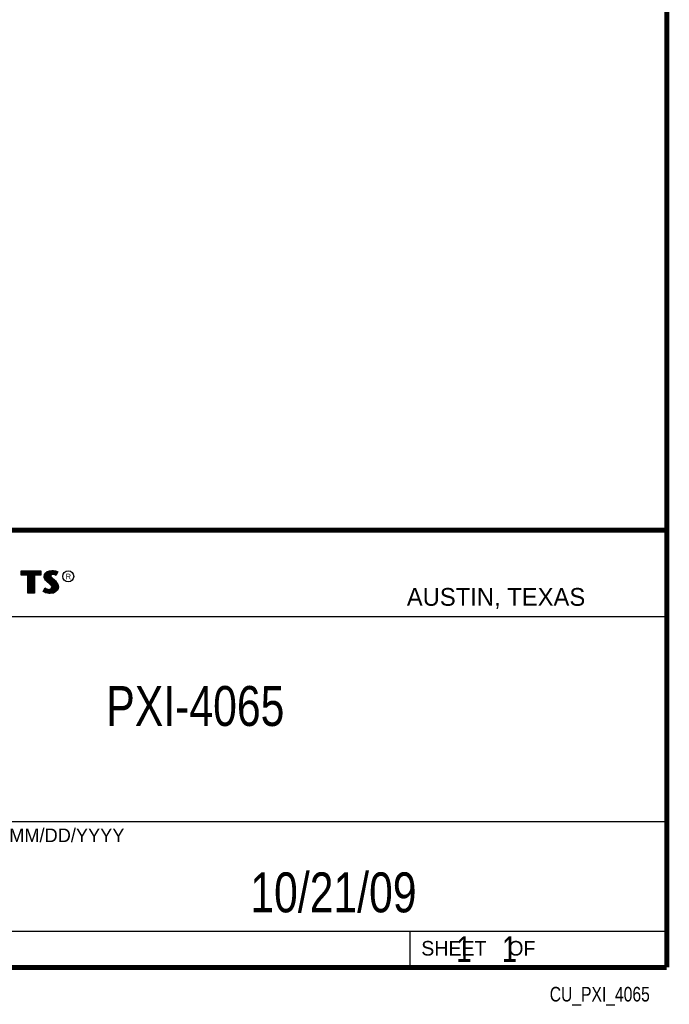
# Model space of a CAD drawing. Header units: inches. Extents: x 0.2 to 16.8, y 0.1 to 10.8.
# Tile 9 of 10: x 14.2 to 16.8, y 0.1 to 4. Entities that reach past the tile are written whole.
import ezdxf
from ezdxf.enums import TextEntityAlignment as Align

# ---------------------------------------------------------------- set-up
doc = ezdxf.new("R2010")
doc.units = ezdxf.units.IN
doc.header["$LTSCALE"] = 0.935
doc.header["$MEASUREMENT"] = 0
doc.layers.get('0').update_dxf_attribs({"linetype": 'CONTINUOUS'})
doc.styles.get("Standard").update_dxf_attribs({"font": 'txt', "width": 0.8})

msp = doc.modelspace()

# ---------------------------------------------------------------- linework, layer by layer
at = {"color": 2, "linetype": 'CONTINUOUS'}
for p, q in [((13.0652, 1.9695), (16.745, 1.9695)), ((16.745, 1.9695), (16.745, 0.2605)), ((14.3255, 1.8083), (14.3342, 1.8118)), ((14.3342, 1.8118), (14.3438, 1.8128)), ((14.3438, 1.8128), (14.3503, 1.8124)), ((14.3503, 1.8124), (14.3573, 1.8109)), ((14.2237, 1.8113), (14.3005, 1.8113)), ((14.2237, 1.795), (14.2237, 1.8113)), ((14.2488, 1.795), (14.2237, 1.795)), ((14.2262, 1.8087), (14.2979, 1.8087)), ((14.2262, 1.7975), (14.2262, 1.8087)), ((14.2514, 1.7975), (14.2262, 1.7975)), ((14.2282, 1.7975), (14.2282, 1.8087)), ((14.2317, 1.7975), (14.2317, 1.8087)), ((14.2351, 1.7975), (14.2351, 1.8087)), ((14.2386, 1.7975), (14.2386, 1.8087)), ((14.2421, 1.7975), (14.2421, 1.8087)), ((14.2456, 1.7975), (14.2456, 1.8087)), ((14.2488, 1.724), (14.2488, 1.795)), ((14.249, 1.7975), (14.249, 1.8087)), ((14.2514, 1.7975), (14.2525, 1.8087)), ((14.2514, 1.7266), (14.2514, 1.7975)), ((14.256, 1.7266), (14.256, 1.8087)), ((14.2595, 1.7266), (14.2595, 1.8087)), ((14.2629, 1.7266), (14.2629, 1.8087)), ((14.2664, 1.7266), (14.2664, 1.8087)), ((14.2699, 1.7266), (14.2699, 1.8087)), ((14.2727, 1.7975), (14.2734, 1.8087)), ((14.2979, 1.7975), (14.2727, 1.7975)), ((14.2727, 1.7975), (14.2727, 1.7266)), ((14.3005, 1.795), (14.2753, 1.795)), ((14.2753, 1.795), (14.2753, 1.724)), ((14.2768, 1.7975), (14.2768, 1.8087)), ((14.2803, 1.7975), (14.2803, 1.8087)), ((14.2838, 1.7975), (14.2838, 1.8087)), ((14.2873, 1.7975), (14.2873, 1.8087)), ((14.2907, 1.7975), (14.2907, 1.8087)), ((14.2942, 1.7975), (14.2942, 1.8087)), ((14.2979, 1.8087), (14.2979, 1.7975)), ((14.3005, 1.8113), (14.3005, 1.795)), ((14.3132, 1.7895), (14.3147, 1.797)), ((14.3138, 1.7838), (14.3132, 1.7895)), ((14.3158, 1.7787), (14.3138, 1.7838)), ((14.3147, 1.797), (14.3194, 1.8038)), ((14.3158, 1.7893), (14.3171, 1.796)), ((14.3163, 1.7844), (14.3158, 1.7893)), ((14.3185, 1.7748), (14.3158, 1.7787)), ((14.318, 1.7798), (14.3163, 1.7844)), ((14.3171, 1.796), (14.3212, 1.8021)), ((14.3204, 1.7764), (14.318, 1.7798)), ((14.3237, 1.7695), (14.3185, 1.7748)), ((14.3186, 1.7785), (14.3186, 1.7981)), ((14.3194, 1.8038), (14.3255, 1.8083)), ((14.3255, 1.7714), (14.3204, 1.7764)), ((14.3212, 1.8021), (14.3268, 1.8061)), ((14.322, 1.7748), (14.322, 1.8026)), ((14.3255, 1.7713), (14.3255, 1.8052)), ((14.3268, 1.8061), (14.3349, 1.8093)), ((14.329, 1.7684), (14.329, 1.807)), ((14.3325, 1.7655), (14.3325, 1.8084)), ((14.3349, 1.8093), (14.3439, 1.8103)), ((14.337, 1.7936), (14.3359, 1.8094)), ((14.3359, 1.7626), (14.3368, 1.7911)), ((14.337, 1.7936), (14.3368, 1.7911)), ((14.3368, 1.7911), (14.3376, 1.7874)), ((14.3387, 1.7962), (14.337, 1.7936)), ((14.3376, 1.7874), (14.3413, 1.7829)), ((14.3411, 1.7979), (14.3387, 1.7962)), ((14.3395, 1.7928), (14.3393, 1.7913)), ((14.3393, 1.7913), (14.3399, 1.7886)), ((14.3394, 1.7967), (14.3394, 1.8098)), ((14.3394, 1.7594), (14.3394, 1.7852)), ((14.3405, 1.7944), (14.3395, 1.7928)), ((14.3399, 1.7886), (14.3431, 1.7847)), ((14.3422, 1.7956), (14.3405, 1.7944)), ((14.3442, 1.7988), (14.3411, 1.7979)), ((14.3413, 1.7829), (14.3529, 1.7732)), ((14.3447, 1.7964), (14.3422, 1.7956)), ((14.3429, 1.7984), (14.3429, 1.8102)), ((14.3429, 1.7552), (14.3429, 1.7815)), ((14.3431, 1.7847), (14.3546, 1.7751)), ((14.3439, 1.8103), (14.3499, 1.8099)), ((14.3474, 1.7992), (14.3442, 1.7988)), ((14.3474, 1.7967), (14.3447, 1.7964)), ((14.3464, 1.7991), (14.3464, 1.8101)), ((14.3464, 1.7266), (14.3464, 1.7787)), ((14.3506, 1.799), (14.3474, 1.7992)), ((14.3503, 1.7965), (14.3474, 1.7967)), ((14.3498, 1.7991), (14.3498, 1.8099)), ((14.3498, 1.7271), (14.3498, 1.7758)), ((14.3499, 1.8099), (14.3567, 1.8085)), ((14.3548, 1.7956), (14.3503, 1.7965)), ((14.3554, 1.7981), (14.3506, 1.799)), ((14.3529, 1.7732), (14.356, 1.7701)), ((14.3533, 1.7985), (14.3533, 1.8092)), ((14.3546, 1.7751), (14.3578, 1.7719)), ((14.3572, 1.7949), (14.3548, 1.7956)), ((14.3583, 1.7972), (14.3554, 1.7981)), ((14.3567, 1.8085), (14.3607, 1.807)), ((14.3568, 1.7976), (14.3568, 1.8084)), ((14.3596, 1.7934), (14.3572, 1.7949)), ((14.3573, 1.8109), (14.3617, 1.8094)), ((14.3586, 1.797), (14.3583, 1.7972)), ((14.3631, 1.806), (14.3586, 1.797)), ((14.3665, 1.8071), (14.3596, 1.7934)), ((14.3603, 1.8003), (14.3603, 1.8072)), ((14.3607, 1.807), (14.3631, 1.806)), ((14.3617, 1.8094), (14.3665, 1.8071)), ((14.3092, 1.7305), (14.317, 1.7449)), ((14.3125, 1.7314), (14.3178, 1.7412)), ((14.3151, 1.7296), (14.3151, 1.7361)), ((14.317, 1.7449), (14.3203, 1.7425)), ((14.3178, 1.7412), (14.319, 1.7404)), ((14.3186, 1.728), (14.319, 1.7404)), ((14.319, 1.7404), (14.3226, 1.7385)), ((14.3203, 1.7425), (14.3236, 1.7409)), ((14.322, 1.7272), (14.322, 1.7387)), ((14.3226, 1.7385), (14.3274, 1.7369)), ((14.3236, 1.7409), (14.3279, 1.7394)), ((14.3357, 1.7595), (14.3237, 1.7695)), ((14.3375, 1.7613), (14.3255, 1.7714)), ((14.3255, 1.7264), (14.3255, 1.7376)), ((14.3274, 1.7369), (14.3318, 1.7364)), ((14.3279, 1.7394), (14.3318, 1.7389)), ((14.329, 1.7259), (14.329, 1.7367)), ((14.3318, 1.7389), (14.3354, 1.7392)), ((14.3318, 1.7364), (14.336, 1.7367)), ((14.3325, 1.7254), (14.3325, 1.7363)), ((14.3354, 1.7392), (14.3381, 1.7403)), ((14.3396, 1.7556), (14.3357, 1.7595)), ((14.3359, 1.7252), (14.3359, 1.7367)), ((14.336, 1.7367), (14.3393, 1.738)), ((14.3416, 1.7572), (14.3375, 1.7613)), ((14.3381, 1.7403), (14.3407, 1.7421)), ((14.3393, 1.738), (14.3426, 1.7403)), ((14.3394, 1.7257), (14.3394, 1.7381)), ((14.3419, 1.752), (14.3396, 1.7556)), ((14.3407, 1.7421), (14.3422, 1.7445)), ((14.3442, 1.753), (14.3416, 1.7572)), ((14.3429, 1.7482), (14.3419, 1.752)), ((14.3422, 1.7445), (14.3429, 1.7482)), ((14.3426, 1.7403), (14.3446, 1.7435)), ((14.3429, 1.7262), (14.3429, 1.7405)), ((14.3455, 1.7483), (14.3442, 1.753)), ((14.3446, 1.7435), (14.3455, 1.7483)), ((14.3533, 1.7293), (14.3533, 1.7728)), ((14.356, 1.7701), (14.359, 1.767)), ((14.3568, 1.7306), (14.3568, 1.7693)), ((14.3578, 1.7719), (14.3609, 1.7686)), ((14.3631, 1.7376), (14.358, 1.7319)), ((14.359, 1.767), (14.3624, 1.7626)), ((14.3653, 1.7362), (14.3596, 1.7299)), ((14.3603, 1.7344), (14.3603, 1.7654)), ((14.3609, 1.7686), (14.3645, 1.764)), ((14.3624, 1.7626), (14.3649, 1.7576)), ((14.3657, 1.7434), (14.3631, 1.7376)), ((14.3637, 1.7383), (14.3649, 1.7576)), ((14.3645, 1.764), (14.3672, 1.7586)), ((14.3649, 1.7576), (14.3661, 1.7537)), ((14.3681, 1.7427), (14.3653, 1.7362)), ((14.3665, 1.7485), (14.3657, 1.7434)), ((14.3661, 1.7537), (14.3665, 1.7485)), ((14.3672, 1.7586), (14.3686, 1.7542)), ((14.369, 1.7484), (14.3681, 1.7427)), ((14.3686, 1.7542), (14.369, 1.7484)), ((14.2753, 1.724), (14.2488, 1.724)), ((14.2727, 1.7266), (14.2514, 1.7266)), ((14.3141, 1.7272), (14.3092, 1.7305)), ((14.3153, 1.7295), (14.3125, 1.7314)), ((14.3189, 1.7253), (14.3141, 1.7272)), ((14.3197, 1.7277), (14.3153, 1.7295)), ((14.326, 1.7238), (14.3189, 1.7253)), ((14.3264, 1.7263), (14.3197, 1.7277)), ((14.332, 1.7229), (14.326, 1.7238)), ((14.3322, 1.7254), (14.3264, 1.7263)), ((14.3363, 1.7227), (14.332, 1.7229)), ((14.3362, 1.7253), (14.3322, 1.7254)), ((14.3492, 1.727), (14.3362, 1.7253)), ((14.35, 1.7245), (14.3363, 1.7227)), ((14.358, 1.7319), (14.3492, 1.727)), ((14.3596, 1.7299), (14.35, 1.7245)), ((13.0653, 1.6329), (16.75, 1.6329)), ((13.0652, 0.8295), (16.745, 0.8295)), ((13.0652, 0.4005), (16.745, 0.4005)), ((15.745, 0.4005), (15.745, 0.2605)), ((13.0652, 0.2605), (16.745, 0.2605)), ((15.7462, 0.2607), (16.7462, 0.2607)), ((15.7462, 0.2607), (15.7462, 0.2602)), ((15.7462, 0.2602), (16.7462, 0.2602)), ((16.7462, 0.2607), (16.7462, 0.2602))]:
    msp.add_line(p, q, dxfattribs=at)
at = {"color": 7, "linetype": 'CONTINUOUS', "const_width": 0.02}
for points in [[(16.75, 0.2586), (16.75, 10.7586)], [(11.4718, 1.9702), (16.75, 1.9707)], [(0.25, 0.2586), (16.75, 0.2586)]]:
    msp.add_lwpolyline(points, dxfattribs=at)
at = {"color": 2, "linetype": 'CONTINUOUS'}
msp.add_circle((14.4074, 1.7896), 0.0215, dxfattribs=at)

# ---------------------------------------------------------------- texts
for s, height, p in [('R', 0.0217, (14.3971, 1.7782)), ('AUSTIN, TEXAS', 0.069617, (15.7327, 1.6745)), ('MM/DD/YYYY', 0.05325, (14.1765, 0.7494)), ('SHEET    OF', 0.057262, (15.7892, 0.3052))]:
    msp.add_text(s, height=height, dxfattribs=at).set_placement(p)
at = {"color": 2, "linetype": 'CONTINUOUS', "width": 0.8}
msp.add_text('CU_PXI_4065', height=0.057262, dxfattribs=at).set_placement((16.6837, 0.1254), align=Align.RIGHT)
at = {"color": 7, "linetype": 'CONTINUOUS'}
for s, insert, char_height, width, attachment_point in [('PXI-4065\\P ', (14.9051, 1.3603), 0.15625, 1, 2), ('10/21/09 ', (15.4455, 0.6307), 0.15625, 1.125, 2), ('    1    1', (15.8075, 0.3805), 0.1, 0.8, 1)]:
    msp.add_mtext(s, dxfattribs=dict(at, insert=insert, char_height=char_height, width=width, attachment_point=attachment_point))

doc.saveas('drawing.dxf')
